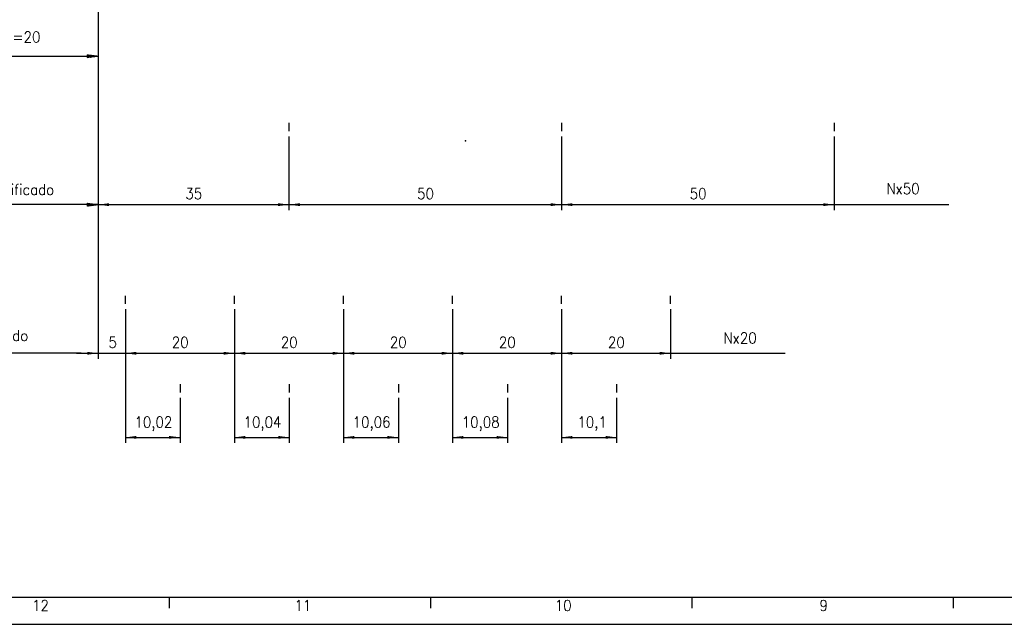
# Model space of a CAD drawing. Header units: millimetres. Extents: x -418 to 1225, y -151 to 443.
# Tile 22 of 52: x -138 to 43, y -151 to -40. Entities that reach past the tile are written whole.
import ezdxf

# ---------------------------------------------------------------- set-up
doc = ezdxf.new("R2010")
doc.units = ezdxf.units.MM
doc.layers.add('1', color=7, linetype='Continuous')
doc.styles.add('CONVERTER_12', font='txt.shx', dxfattribs={"width": 0.9})
doc.dimstyles.new('ME10_DIM_45', dxfattribs={"dimtxt": 2, "dimasz": 2, "dimexe": 1, "dimexo": 1, "dimgap": 1, "dimtad": 1, "dimdsep": 46, "dimtxsty": 'CONVERTER_12', "dimsah": 1, "dimcen": 0.09, "dimclrd": 2, "dimclre": 2, "dimclrt": 2, "dimadec": 0, "dimazin": 0, "dimtfac": 1, "dimtdec": 4, "dimtix": 1, "dimtmove": 0, "dimatfit": 3, "dimfxl": 1, "dimtolj": 1, "dimtzin": 0, "dimarcsym": 0})
doc.dimstyles.new('ME10_DIM_46', dxfattribs={"dimtxt": 2, "dimasz": 2, "dimexe": 1, "dimexo": 1, "dimgap": 1, "dimtad": 1, "dimdsep": 46, "dimtxsty": 'CONVERTER_12', "dimsah": 1, "dimcen": 0.09, "dimclrd": 2, "dimclre": 2, "dimclrt": 2, "dimadec": 0, "dimazin": 0, "dimtfac": 1, "dimtdec": 4, "dimtix": 1, "dimtmove": 0, "dimatfit": 3, "dimfxl": 1, "dimtolj": 1, "dimtzin": 0, "dimarcsym": 0})
doc.dimstyles.new('ME10_DIM_47', dxfattribs={"dimtxt": 2, "dimasz": 2, "dimexe": 1, "dimexo": 1, "dimgap": 1, "dimtad": 1, "dimdsep": 46, "dimtxsty": 'CONVERTER_12', "dimsah": 1, "dimcen": 0.09, "dimclrd": 2, "dimclre": 2, "dimclrt": 2, "dimadec": 0, "dimazin": 0, "dimtfac": 1, "dimtdec": 4, "dimtix": 1, "dimtmove": 0, "dimatfit": 3, "dimfxl": 1, "dimtolj": 1, "dimtzin": 0, "dimarcsym": 0})
doc.dimstyles.new('ME10_DIM_48', dxfattribs={"dimtxt": 2, "dimasz": 2, "dimexe": 1, "dimexo": 1, "dimgap": 1, "dimtad": 1, "dimdsep": 46, "dimtxsty": 'CONVERTER_12', "dimsah": 1, "dimcen": 0.09, "dimclrd": 2, "dimclre": 2, "dimclrt": 2, "dimadec": 0, "dimazin": 0, "dimtfac": 1, "dimtdec": 4, "dimtix": 1, "dimtmove": 0, "dimatfit": 3, "dimfxl": 1, "dimtolj": 1, "dimtzin": 0, "dimarcsym": 0})
doc.dimstyles.new('ME10_DIM_49', dxfattribs={"dimtxt": 2, "dimasz": 2, "dimexe": 1, "dimexo": 1, "dimgap": 1, "dimtad": 1, "dimdsep": 46, "dimtxsty": 'CONVERTER_12', "dimsah": 1, "dimcen": 0.09, "dimclrd": 2, "dimclre": 2, "dimclrt": 2, "dimadec": 0, "dimazin": 0, "dimtfac": 1, "dimtdec": 4, "dimtix": 1, "dimtmove": 0, "dimatfit": 3, "dimfxl": 1, "dimtolj": 1, "dimtzin": 0, "dimarcsym": 0})
doc.dimstyles.new('ME10_DIM_50', dxfattribs={"dimtxt": 2, "dimasz": 2, "dimexe": 1, "dimexo": 1, "dimgap": 1, "dimtad": 1, "dimdsep": 46, "dimtxsty": 'CONVERTER_12', "dimsah": 1, "dimcen": 0.09, "dimclrd": 2, "dimclre": 2, "dimclrt": 2, "dimadec": 0, "dimazin": 0, "dimtfac": 1, "dimtdec": 4, "dimtix": 1, "dimtmove": 0, "dimatfit": 3, "dimfxl": 1, "dimtolj": 1, "dimtzin": 0, "dimarcsym": 0})
doc.dimstyles.new('ME10_DIM_51', dxfattribs={"dimtxt": 2, "dimasz": 2, "dimexe": 1, "dimexo": 1, "dimgap": 1, "dimtad": 1, "dimdsep": 46, "dimtxsty": 'CONVERTER_12', "dimsah": 1, "dimcen": 0.09, "dimclrd": 2, "dimclre": 2, "dimclrt": 2, "dimadec": 0, "dimazin": 0, "dimtfac": 1, "dimtdec": 4, "dimtix": 1, "dimtmove": 0, "dimatfit": 3, "dimfxl": 1, "dimtolj": 1, "dimtzin": 0, "dimarcsym": 0})
doc.dimstyles.new('ME10_DIM_52', dxfattribs={"dimtxt": 2, "dimasz": 2, "dimexe": 1, "dimexo": 1, "dimgap": 1, "dimtad": 1, "dimdsep": 46, "dimtxsty": 'CONVERTER_12', "dimsah": 1, "dimcen": 0.09, "dimclrd": 2, "dimclre": 2, "dimclrt": 2, "dimadec": 0, "dimazin": 0, "dimtfac": 1, "dimtdec": 4, "dimtix": 1, "dimtmove": 0, "dimatfit": 3, "dimfxl": 1, "dimtolj": 1, "dimtzin": 0, "dimarcsym": 0})
doc.dimstyles.new('ME10_DIM_53', dxfattribs={"dimtxt": 2, "dimasz": 2, "dimexe": 1, "dimexo": 1, "dimgap": 1, "dimtad": 1, "dimdsep": 46, "dimtxsty": 'CONVERTER_12', "dimsah": 1, "dimcen": 0.09, "dimclrd": 2, "dimclre": 2, "dimclrt": 2, "dimadec": 0, "dimazin": 0, "dimtfac": 1, "dimtdec": 4, "dimtix": 1, "dimtmove": 0, "dimatfit": 3, "dimfxl": 1, "dimtolj": 1, "dimtzin": 0, "dimarcsym": 0})
doc.dimstyles.new('ME10_DIM_54', dxfattribs={"dimtxt": 2, "dimasz": 2, "dimexe": 1, "dimexo": 1, "dimgap": 1, "dimtad": 1, "dimdsep": 46, "dimtxsty": 'CONVERTER_12', "dimsah": 1, "dimcen": 0.09, "dimclrd": 2, "dimclre": 2, "dimclrt": 2, "dimadec": 0, "dimazin": 0, "dimtfac": 1, "dimtdec": 4, "dimtix": 1, "dimtmove": 0, "dimatfit": 3, "dimfxl": 1, "dimtolj": 1, "dimtzin": 0, "dimarcsym": 0})
doc.dimstyles.new('ME10_DIM_55', dxfattribs={"dimtxt": 2, "dimasz": 2, "dimexe": 1, "dimexo": 1, "dimgap": 1, "dimtad": 1, "dimdsep": 46, "dimtxsty": 'CONVERTER_12', "dimsah": 1, "dimcen": 0.09, "dimclrd": 2, "dimclre": 2, "dimclrt": 2, "dimadec": 0, "dimazin": 0, "dimtfac": 1, "dimtdec": 4, "dimtix": 1, "dimtmove": 0, "dimatfit": 3, "dimfxl": 1, "dimtolj": 1, "dimtzin": 0, "dimarcsym": 0})
doc.dimstyles.new('ME10_DIM_56', dxfattribs={"dimtxt": 2, "dimasz": 2, "dimexe": 1, "dimexo": 1, "dimgap": 1, "dimtad": 1, "dimdsep": 46, "dimtxsty": 'CONVERTER_12', "dimsah": 1, "dimcen": 0.09, "dimclrd": 2, "dimclre": 2, "dimclrt": 2, "dimadec": 0, "dimazin": 0, "dimtfac": 1, "dimtdec": 4, "dimtix": 1, "dimtmove": 0, "dimatfit": 3, "dimfxl": 1, "dimtolj": 1, "dimtzin": 0, "dimarcsym": 0})
doc.dimstyles.new('ME10_DIM_57', dxfattribs={"dimtxt": 2, "dimasz": 2, "dimexe": 1, "dimexo": 1, "dimgap": 1, "dimtad": 1, "dimdsep": 46, "dimtxsty": 'CONVERTER_12', "dimsah": 1, "dimcen": 0.09, "dimclrd": 2, "dimclre": 2, "dimclrt": 2, "dimadec": 0, "dimazin": 0, "dimtfac": 1, "dimtdec": 4, "dimtix": 1, "dimtmove": 0, "dimatfit": 3, "dimfxl": 1, "dimtolj": 1, "dimtzin": 0, "dimarcsym": 0})
doc.dimstyles.new('ME10_DIM_58', dxfattribs={"dimtxt": 2, "dimasz": 2, "dimexe": 1, "dimexo": 1, "dimgap": 1, "dimtad": 1, "dimdsep": 46, "dimtxsty": 'CONVERTER_12', "dimsah": 1, "dimcen": 0.09, "dimclrd": 2, "dimclre": 2, "dimclrt": 2, "dimadec": 0, "dimazin": 0, "dimtfac": 1, "dimtdec": 4, "dimtix": 1, "dimtmove": 0, "dimatfit": 3, "dimfxl": 1, "dimtolj": 1, "dimtzin": 0, "dimarcsym": 0})
pattern_1 = [(45, (0, 0), (-0.0070710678, 0.0070710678), [])]

# ---------------------------------------------------------------- blocks, each defined once
blk = doc.blocks.new('*D109')
at = {"layer": '1', "color": 2, "linetype": 'Continuous'}
for p, q in [((-38.4, -61), (-38.4, -74.49)), ((11.6, -61), (11.6, -74.49)), ((-38.4, -73.49), (11.6, -73.49))]:
    blk.add_line(p, q, dxfattribs=at)
at = {"layer": '1', "color": 2}
for points in [[(-36.4, -73.23), (-36.4, -73.76), (-38.4, -73.49)], [(9.6, -73.76), (9.6, -73.23), (11.6, -73.49)]]:
    blk.add_solid(points, dxfattribs=at)
at = {"layer": '1', "color": 2, "insert": (-14.9, -72.49), "char_height": 2, "attachment_point": 7, "rotation": 0.0001, "line_spacing_factor": 0.60024, "style": 'CONVERTER_12'}
blk.add_mtext('50', dxfattribs=at)
blk = doc.blocks.new('*D110')
at = {"layer": '1', "color": 2, "linetype": 'Continuous'}
for p, q in [((-118.4, -92.7), (-118.4, -101.77)), ((-98.4, -92.7), (-98.4, -101.77)), ((-118.4, -100.77), (-98.4, -100.77))]:
    blk.add_line(p, q, dxfattribs=at)
at = {"layer": '1', "color": 2}
for points in [[(-116.4, -100.5), (-116.4, -101.03), (-118.4, -100.77)], [(-100.4, -101.03), (-100.4, -100.5), (-98.4, -100.77)]]:
    blk.add_solid(points, dxfattribs=at)
at = {"layer": '1', "color": 2, "insert": (-109.9, -99.77), "char_height": 2, "attachment_point": 7, "rotation": 0.0001, "line_spacing_factor": 0.60024, "style": 'CONVERTER_12'}
blk.add_mtext('20', dxfattribs=at)
blk = doc.blocks.new('*D111')
at = {"layer": '1', "color": 2, "linetype": 'Continuous'}
for p, q in [((-98.4, -92.7), (-98.4, -101.77)), ((-78.4, -92.7), (-78.4, -101.77)), ((-98.4, -100.77), (-78.4, -100.77))]:
    blk.add_line(p, q, dxfattribs=at)
at = {"layer": '1', "color": 2}
for points in [[(-96.4, -100.5), (-96.4, -101.03), (-98.4, -100.77)], [(-80.4, -101.03), (-80.4, -100.5), (-78.4, -100.77)]]:
    blk.add_solid(points, dxfattribs=at)
at = {"layer": '1', "color": 2, "insert": (-89.9, -99.77), "char_height": 2, "attachment_point": 7, "rotation": 0.0001, "line_spacing_factor": 0.60024, "style": 'CONVERTER_12'}
blk.add_mtext('20', dxfattribs=at)
blk = doc.blocks.new('*D112')
at = {"layer": '1', "color": 2, "linetype": 'Continuous'}
for p, q in [((-78.4, -92.7), (-78.4, -101.77)), ((-58.4, -92.7), (-58.4, -101.77)), ((-78.4, -100.77), (-58.4, -100.77))]:
    blk.add_line(p, q, dxfattribs=at)
at = {"layer": '1', "color": 2}
for points in [[(-76.4, -100.5), (-76.4, -101.03), (-78.4, -100.77)], [(-60.4, -101.03), (-60.4, -100.5), (-58.4, -100.77)]]:
    blk.add_solid(points, dxfattribs=at)
at = {"layer": '1', "color": 2, "insert": (-69.9, -99.77), "char_height": 2, "attachment_point": 7, "rotation": 0.0001, "line_spacing_factor": 0.60024, "style": 'CONVERTER_12'}
blk.add_mtext('20', dxfattribs=at)
blk = doc.blocks.new('*D113')
at = {"layer": '1', "color": 2, "linetype": 'Continuous'}
for p, q in [((-58.4, -92.7), (-58.4, -101.77)), ((-38.4, -92.7), (-38.4, -101.77)), ((-58.4, -100.77), (-38.4, -100.77))]:
    blk.add_line(p, q, dxfattribs=at)
at = {"layer": '1', "color": 2}
for points in [[(-56.4, -100.5), (-56.4, -101.03), (-58.4, -100.77)], [(-40.4, -101.03), (-40.4, -100.5), (-38.4, -100.77)]]:
    blk.add_solid(points, dxfattribs=at)
at = {"layer": '1', "color": 2, "insert": (-49.9, -99.77), "char_height": 2, "attachment_point": 7, "rotation": 0.0001, "line_spacing_factor": 0.60024, "style": 'CONVERTER_12'}
blk.add_mtext('20', dxfattribs=at)
blk = doc.blocks.new('*D114')
at = {"layer": '1', "color": 2, "linetype": 'Continuous'}
for p, q in [((-38.4, -92.7), (-38.4, -101.77)), ((-18.4, -92.7), (-18.4, -101.77)), ((-38.4, -100.77), (-18.4, -100.77))]:
    blk.add_line(p, q, dxfattribs=at)
at = {"layer": '1', "color": 2}
for points in [[(-36.4, -100.5), (-36.4, -101.03), (-38.4, -100.77)], [(-20.4, -101.03), (-20.4, -100.5), (-18.4, -100.77)]]:
    blk.add_solid(points, dxfattribs=at)
at = {"layer": '1', "color": 2, "insert": (-29.9, -99.77), "char_height": 2, "attachment_point": 7, "rotation": 0.0001, "line_spacing_factor": 0.60024, "style": 'CONVERTER_12'}
blk.add_mtext('20', dxfattribs=at)
blk = doc.blocks.new('*D115')
at = {"layer": '1', "color": 2, "linetype": 'Continuous'}
for p, q in [((-118.4, -92.7), (-118.4, -117.2)), ((-108.38, -108.95), (-108.38, -117.2)), ((-118.4, -116.2), (-108.38, -116.2))]:
    blk.add_line(p, q, dxfattribs=at)
at = {"layer": '1', "color": 2}
for points in [[(-116.4, -115.94), (-116.4, -116.46), (-118.4, -116.2)], [(-110.38, -116.46), (-110.38, -115.94), (-108.38, -116.2)]]:
    blk.add_solid(points, dxfattribs=at)
at = {"layer": '1', "color": 2, "insert": (-116.74, -115), "char_height": 2, "attachment_point": 7, "rotation": 0.0001, "line_spacing_factor": 0.60024, "style": 'CONVERTER_12'}
blk.add_mtext('10,02', dxfattribs=at)
blk = doc.blocks.new('*D116')
at = {"layer": '1', "color": 2, "linetype": 'Continuous'}
for p, q in [((-98.4, -92.7), (-98.4, -117.2)), ((-88.36, -108.95), (-88.36, -117.2)), ((-98.4, -116.2), (-88.36, -116.2))]:
    blk.add_line(p, q, dxfattribs=at)
at = {"layer": '1', "color": 2}
for points in [[(-96.4, -115.94), (-96.4, -116.46), (-98.4, -116.2)], [(-90.36, -116.46), (-90.36, -115.94), (-88.36, -116.2)]]:
    blk.add_solid(points, dxfattribs=at)
at = {"layer": '1', "color": 2, "insert": (-96.73, -115), "char_height": 2, "attachment_point": 7, "rotation": 0.0001, "line_spacing_factor": 0.60024, "style": 'CONVERTER_12'}
blk.add_mtext('10,04', dxfattribs=at)
blk = doc.blocks.new('*D117')
at = {"layer": '1', "color": 2, "linetype": 'Continuous'}
for p, q in [((-78.4, -92.7), (-78.4, -117.2)), ((-68.34, -108.95), (-68.34, -117.2)), ((-78.4, -116.2), (-68.34, -116.2))]:
    blk.add_line(p, q, dxfattribs=at)
at = {"layer": '1', "color": 2}
for points in [[(-76.4, -115.94), (-76.4, -116.46), (-78.4, -116.2)], [(-70.34, -116.46), (-70.34, -115.94), (-68.34, -116.2)]]:
    blk.add_solid(points, dxfattribs=at)
at = {"layer": '1', "color": 2, "insert": (-76.72, -115), "char_height": 2, "attachment_point": 7, "rotation": 0.0001, "line_spacing_factor": 0.60024, "style": 'CONVERTER_12'}
blk.add_mtext('10,06', dxfattribs=at)
blk = doc.blocks.new('*D118')
at = {"layer": '1', "color": 2, "linetype": 'Continuous'}
for p, q in [((-58.4, -92.7), (-58.4, -117.2)), ((-48.32, -108.95), (-48.32, -117.2)), ((-58.4, -116.2), (-48.32, -116.2))]:
    blk.add_line(p, q, dxfattribs=at)
at = {"layer": '1', "color": 2}
for points in [[(-56.4, -115.94), (-56.4, -116.46), (-58.4, -116.2)], [(-50.32, -116.46), (-50.32, -115.94), (-48.32, -116.2)]]:
    blk.add_solid(points, dxfattribs=at)
at = {"layer": '1', "color": 2, "insert": (-56.71, -115), "char_height": 2, "attachment_point": 7, "rotation": 0.0001, "line_spacing_factor": 0.60024, "style": 'CONVERTER_12'}
blk.add_mtext('10,08', dxfattribs=at)
blk = doc.blocks.new('*D119')
at = {"layer": '1', "color": 2, "linetype": 'Continuous'}
for p, q in [((-38.4, -92.7), (-38.4, -117.2)), ((-28.3, -108.95), (-28.3, -117.2)), ((-38.4, -116.2), (-28.3, -116.2))]:
    blk.add_line(p, q, dxfattribs=at)
at = {"layer": '1', "color": 2}
for points in [[(-36.4, -115.94), (-36.4, -116.46), (-38.4, -116.2)], [(-30.3, -116.46), (-30.3, -115.94), (-28.3, -116.2)]]:
    blk.add_solid(points, dxfattribs=at)
at = {"layer": '1', "color": 2, "insert": (-35.5, -115), "char_height": 2, "attachment_point": 7, "rotation": 0.0001, "line_spacing_factor": 0.60024, "style": 'CONVERTER_12'}
blk.add_mtext('10,1', dxfattribs=at)
blk = doc.blocks.new('*D120')
at = {"layer": '1', "color": 2, "linetype": 'Continuous'}
for p, q in [((-88.4, -61), (-88.4, -74.49)), ((-38.4, -61), (-38.4, -74.49)), ((-88.4, -73.49), (-38.4, -73.49))]:
    blk.add_line(p, q, dxfattribs=at)
at = {"layer": '1', "color": 2}
for points in [[(-86.4, -73.23), (-86.4, -73.76), (-88.4, -73.49)], [(-40.4, -73.76), (-40.4, -73.23), (-38.4, -73.49)]]:
    blk.add_solid(points, dxfattribs=at)
at = {"layer": '1', "color": 2, "insert": (-64.9, -72.49), "char_height": 2, "attachment_point": 7, "rotation": 0.0001, "line_spacing_factor": 0.60024, "style": 'CONVERTER_12'}
blk.add_mtext('50', dxfattribs=at)
blk = doc.blocks.new('*D121')
at = {"layer": '1', "color": 2, "linetype": 'Continuous'}
for p, q in [((-123.4, 3.15), (-123.4, -74.49)), ((-88.4, -61), (-88.4, -74.49)), ((-123.4, -73.49), (-88.4, -73.49))]:
    blk.add_line(p, q, dxfattribs=at)
at = {"layer": '1', "color": 2}
for points in [[(-121.4, -73.23), (-121.4, -73.76), (-123.4, -73.49)], [(-90.4, -73.76), (-90.4, -73.23), (-88.4, -73.49)]]:
    blk.add_solid(points, dxfattribs=at)
at = {"layer": '1', "color": 2, "insert": (-107.4, -72.49), "char_height": 2, "attachment_point": 7, "rotation": 0.0001, "line_spacing_factor": 0.60024, "style": 'CONVERTER_12'}
blk.add_mtext('35', dxfattribs=at)
blk = doc.blocks.new('*D122')
at = {"layer": '1', "color": 2, "linetype": 'Continuous'}
for p, q in [((-123.4, 3.15), (-123.4, -101.77)), ((-118.4, -92.7), (-118.4, -101.77)), ((-127.4, -100.77), (-123.4, -100.77)), ((-123.4, -100.77), (-118.4, -100.77)), ((-118.4, -100.77), (-114.4, -100.77))]:
    blk.add_line(p, q, dxfattribs=at)
at = {"layer": '1', "color": 2}
for points in [[(-125.4, -101.03), (-125.4, -100.5), (-123.4, -100.77)], [(-116.4, -100.5), (-116.4, -101.03), (-118.4, -100.77)]]:
    blk.add_solid(points, dxfattribs=at)
at = {"layer": '1', "color": 2, "insert": (-121.5, -99.77), "char_height": 2, "attachment_point": 7, "rotation": 0.0001, "line_spacing_factor": 0.60024, "style": 'CONVERTER_12'}
blk.add_mtext('5', dxfattribs=at)
blk = doc.blocks.new('_A1', base_point=(416.98, -145.5))
at = {"layer": '1', "color": 7, "linetype": 'Continuous'}
blk.add_line((-398.02, -145.5), (416.98, -145.5), dxfattribs=at)
at = {"layer": '1', "color": 2, "linetype": 'Continuous'}
for p, q in [((-110.38, -145.55), (-110.38, -147.55)), ((-62.44, -145.55), (-62.44, -147.55)), ((-14.5, -145.55), (-14.5, -147.55)), ((33.45, -145.55), (33.45, -147.55)), ((-418.02, -150.5), (421.98, -150.5))]:
    blk.add_line(p, q, dxfattribs=at)
at = {"layer": '1', "color": 2, "char_height": 2, "attachment_point": 4, "line_spacing_factor": 1.20048, "style": 'CONVERTER_12'}
for s, insert in [('12', (-135.52, -147.05)), ('11', (-87.39, -147.05)), ('10', (-39.64, -147.05)), ('9', (8.9, -147.05))]:
    blk.add_mtext(s, dxfattribs=dict(at, insert=insert))
blk = doc.blocks.new('Posiciones_Io', base_point=(-61.48, -56.523))
at = {"layer": '1', "linetype": 'Continuous'}
h = blk.add_hatch(dxfattribs=at)
h.set_pattern_fill('_USER', color=2, scale=0.01, angle=45, pattern_type=0)
h.set_pattern_definition(pattern_1)
h.paths.add_polyline_path([(-125.4, -45.992), (-125.4, -46.492), (-123.4, -46.242)])
h = blk.add_hatch(dxfattribs=at)
h.set_pattern_fill('_USER', color=2, scale=0.01, angle=45, pattern_type=0)
h.set_pattern_definition(pattern_1)
h.paths.add_polyline_path([(-125.4, -73.242), (-125.4, -73.742), (-123.4, -73.492)])
at = {"layer": '1', "color": 2, "linetype": 'Continuous'}
for p, q in [((-123.4, 4.152), (-123.4, -98.548)), ((-155.561, -46.242), (-123.4, -46.242)), ((-125.4, -45.992), (-123.4, -46.242)), ((-125.4, -45.992), (-125.4, -46.492)), ((-123.4, -46.242), (-125.4, -46.492)), ((-88.4, -58.497), (-88.4, -59.997)), ((-38.4, -58.497), (-38.4, -59.997)), ((11.6, -58.497), (11.6, -59.997)), ((-123.4, -73.492), (-155.561, -73.492)), ((-125.4, -73.242), (-125.4, -73.742)), ((-125.4, -73.242), (-123.4, -73.492)), ((-123.4, -73.492), (-125.4, -73.742)), ((11.6, -73.492), (32.6, -73.492)), ((-118.4, -91.697), (-118.4, -90.197)), ((-98.4, -91.697), (-98.4, -90.197)), ((-78.4, -91.697), (-78.4, -90.197)), ((-58.4, -91.697), (-58.4, -90.197)), ((-38.4, -91.697), (-38.4, -90.197)), ((-18.4, -91.697), (-18.4, -90.197)), ((-126.494, -100.767), (-155.561, -100.767)), ((-18.4, -100.767), (2.6, -100.767)), ((-108.38, -106.447), (-108.38, -107.947)), ((-88.36, -106.447), (-88.36, -107.947)), ((-68.34, -106.447), (-68.34, -107.947)), ((-48.32, -106.447), (-48.32, -107.947)), ((-28.3, -106.447), (-28.3, -107.947))]:
    blk.add_line(p, q, dxfattribs=at)
at = {"layer": '1', "color": 7, "linetype": 'Continuous'}
blk.add_line((-123.4, -58.497), (-123.4, -59.997), dxfattribs=at)
at = {"layer": '1', "color": 7}
blk.add_point((-56.021, -61.767), dxfattribs=at)
at = {"layer": '1', "color": 2, "style": 'CONVERTER_12', "width": 0.9}
for s, p in [('Absoluta P=20', (-152.419, -43.736)), ('Io No-codificado', (-152.6, -71.713)), ('Nx50', (21.187, -71.57)), ('Io Codificado', (-152.401, -98.509)), ('Nx20', (-8.706, -98.953))]:
    blk.add_text(s, height=2, dxfattribs=at).set_placement(p)
at = {"layer": '1'}
for base, p1, p2, dimstyle, picture, middle in [((-123.4, -100.767), (-118.4, -91.697), (-123.4, 4.152), 'ME10_DIM_58', '*D122', (-120.9, -98.767)), ((-123.4, -73.492), (-88.4, -59.997), (-123.4, 4.152), 'ME10_DIM_57', '*D121', (-105.9, -71.492)), ((-88.4, -73.492), (-38.4, -59.997), (-88.4, -59.997), 'ME10_DIM_56', '*D120', (-63.4, -71.492)), ((-38.4, -73.492), (11.6, -59.997), (-38.4, -59.997), 'ME10_DIM_45', '*D109', (-13.4, -71.492)), ((-118.4, -100.767), (-98.4, -91.697), (-118.4, -91.697), 'ME10_DIM_46', '*D110', (-108.4, -98.767)), ((-118.4, -116.199), (-108.38, -107.947), (-118.4, -91.697), 'ME10_DIM_51', '*D115', (-113.39, -114.099)), ((-98.4, -100.767), (-78.4, -91.697), (-98.4, -91.697), 'ME10_DIM_47', '*D111', (-88.4, -98.767)), ((-98.4, -116.199), (-88.36, -107.947), (-98.4, -91.697), 'ME10_DIM_52', '*D116', (-93.38, -114.099)), ((-78.4, -100.767), (-58.4, -91.697), (-78.4, -91.697), 'ME10_DIM_48', '*D112', (-68.4, -98.767)), ((-78.4, -116.199), (-68.34, -107.947), (-78.4, -91.697), 'ME10_DIM_53', '*D117', (-73.37, -114.099)), ((-58.4, -100.767), (-38.4, -91.697), (-58.4, -91.697), 'ME10_DIM_49', '*D113', (-48.4, -98.767)), ((-58.4, -116.199), (-48.32, -107.947), (-58.4, -91.697), 'ME10_DIM_54', '*D118', (-53.36, -114.099)), ((-38.4, -100.767), (-18.4, -91.697), (-38.4, -91.697), 'ME10_DIM_50', '*D114', (-28.4, -98.767)), ((-38.4, -116.199), (-28.3, -107.947), (-38.4, -91.697), 'ME10_DIM_55', '*D119', (-33.35, -114.099))]:
    dim = blk.add_linear_dim(base=base, p1=p1, p2=p2, dimstyle=dimstyle, dxfattribs=at)
    dim.commit()
    dim.dimension.update_dxf_attribs({"geometry": picture, "text_midpoint": middle, "text_rotation": 0.00014})

msp = doc.modelspace()

# ---------------------------------------------------------------- block references
msp.add_blockref('_A1', (416.98, -145.5))
at = {"layer": '1'}
msp.add_blockref('Posiciones_Io', (-61.48, -56.52), dxfattribs=at)

doc.saveas('drawing.dxf')
